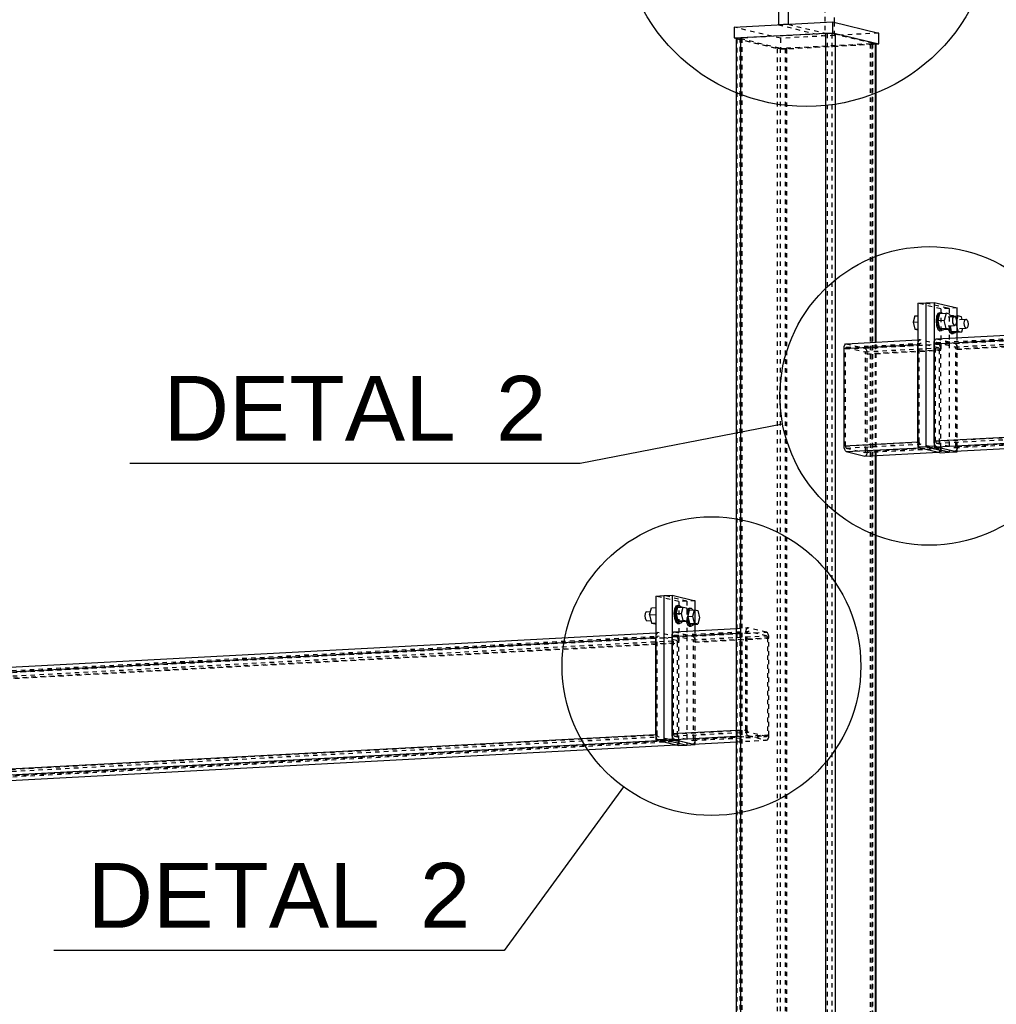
# Model space of a CAD drawing. Header units: millimetres. Extents: x 0 to 5940, y 0 to 2970.
# Tile 5 of 12: x 740 to 1172, y 1887 to 2322. Entities that reach past the tile are written whole.
import ezdxf

# ---------------------------------------------------------------- set-up
doc = ezdxf.new("R2010")
doc.units = ezdxf.units.MM
doc.linetypes.add('DXK_LINE_DOT2', pattern=[3.9198, 1.9599, -1.9599])
doc.styles.add('Arial', font='ARIAL.TTF', dxfattribs={"height": 0.2})

# ---------------------------------------------------------------- blocks, each defined once
blk = doc.blocks.new('Part-2298634-1312 - 1292')
at = {"color": 5, "linetype": 'Continuous'}
for p, q in [((403.85, 2018.16), (1021.02, 2051.03)), ((402.83, 2016.02), (1021.02, 2048.95)), ((1021.02, 2006.03), (1021.02, 2048.95)), ((402.83, 1973.1), (1021.02, 2006.03)), ((403.85, 1970.47), (1022.04, 2003.4)), ((412.02, 1968.5), (1030.21, 2001.43)), ((1022.04, 2003.4), (1030.21, 2001.43))]:
    blk.add_line(p, q, dxfattribs=at)
at = {"color": 8, "linetype": 'DXK_LINE_DOT2'}
for p, q in [((403.85, 2016.57), (1022.04, 2049.5)), ((1021.02, 2051.03), (1022.04, 2051.09)), ((1021.09, 2049.84), (1021.02, 2048.95)), ((1021.32, 2050.56), (1021.09, 2049.84)), ((1021.65, 2051), (1021.32, 2050.56)), ((1022.04, 2051.09), (1021.65, 2051)), ((1021.72, 2049.08), (1021.8, 2049.32)), ((1021.8, 2049.32), (1021.91, 2049.47)), ((1021.91, 2049.47), (1022.04, 2049.5)), ((1030.21, 2049.12), (1022.04, 2051.09)), ((1030.21, 2047.53), (1022.04, 2049.5)), ((403.51, 2015.86), (1021.7, 2048.79)), ((412.02, 2016.19), (1030.21, 2049.12)), ((412.02, 2014.6), (1030.21, 2047.53)), ((412.36, 2013.73), (1030.55, 2046.65)), ((413.04, 2013.56), (1031.23, 2046.49)), ((1021.7, 2048.79), (1021.72, 2049.08)), ((1021.7, 2005.86), (1021.7, 2048.79)), ((1030.6, 2048.85), (1030.21, 2049.12)), ((1030.21, 2047.53), (1030.34, 2047.44)), ((1030.34, 2047.44), (1030.45, 2047.24)), ((1030.45, 2047.24), (1030.53, 2046.97)), ((1030.53, 2046.97), (1030.55, 2046.65)), ((1030.55, 2046.65), (1030.55, 2003.73)), ((1030.93, 2048.25), (1030.6, 2048.85)), ((1031.16, 2047.42), (1030.93, 2048.25)), ((1031.23, 2046.49), (1031.16, 2047.42)), ((1031.23, 2003.57), (1031.23, 2046.49)), ((403.51, 1972.94), (1021.7, 2005.86)), ((1021.02, 2006.03), (1021.09, 2005.1)), ((1021.72, 2005.55), (1021.7, 2005.86)), ((403.85, 1972.06), (1022.04, 2004.99)), ((412.02, 1970.09), (1030.21, 2003.02)), ((412.36, 1970.8), (1030.55, 2003.73)), ((413.04, 1970.64), (1031.23, 2003.57)), ((1021.09, 2005.1), (1021.32, 2004.27)), ((1021.32, 2004.27), (1021.65, 2003.67)), ((1021.65, 2003.67), (1022.04, 2003.4)), ((1021.8, 2005.28), (1021.72, 2005.55)), ((1021.91, 2005.08), (1021.8, 2005.28)), ((1022.04, 2004.99), (1021.91, 2005.08)), ((1030.21, 2003.02), (1022.04, 2004.99)), ((1030.34, 2003.05), (1030.21, 2003.02)), ((1030.21, 2001.43), (1030.6, 2001.52)), ((1030.45, 2003.19), (1030.34, 2003.05)), ((1030.53, 2003.43), (1030.45, 2003.19)), ((1030.55, 2003.73), (1030.53, 2003.43)), ((1030.6, 2001.52), (1030.93, 2001.95)), ((1030.93, 2001.95), (1031.16, 2002.67)), ((1031.16, 2002.67), (1031.23, 2003.57))]:
    blk.add_line(p, q, dxfattribs=at)
blk = doc.blocks.new('Part-2298634-1328 - 1292')
at = {"color": 5, "linetype": 'Continuous'}
for p, q in [((1140.46, 2196.8), (1144.08, 2196.99)), ((1140.46, 2196.8), (1140.46, 2133.21)), ((1144.08, 2196.99), (1154.3, 2194.53)), ((1144.08, 2196.99), (1144.08, 2133.4)), ((1154.3, 2181.34), (1154.3, 2194.53)), ((1144.08, 2133.4), (1140.46, 2133.21)), ((1140.46, 2133.21), (1150.68, 2130.75)), ((1144.08, 2133.4), (1154.3, 2130.94)), ((1150.68, 2130.75), (1154.3, 2130.94)), ((1154.3, 2130.94), (1154.3, 2131.24))]:
    blk.add_line(p, q, dxfattribs=at)
at = {"color": 8, "linetype": 'DXK_LINE_DOT2'}
for p, q in [((1154.3, 2194.53), (1150.68, 2194.34)), ((1154.3, 2176.25), (1154.3, 2181.34)), ((1154.3, 2131.24), (1154.3, 2133.33))]:
    blk.add_line(p, q, dxfattribs=at)
blk = doc.blocks.new('Part-2298634-1309 - 1292')
at = {"color": 5, "linetype": 'Continuous'}
for p, q in [((1058.62, 2313.96), (1096.26, 2315.97)), ((1096.26, 2315.97), (1097.47, 2316)), ((1096.26, 1189.71), (1096.26, 2315.97)), ((1097.47, 2316), (1098.7, 2315.98)), ((1098.7, 2315.98), (1099.77, 2315.91)), ((1099.77, 2315.91), (1100.52, 2315.79)), ((1100.52, 1188.68), (1100.52, 2315.79)), ((1100.52, 2315.79), (1118.23, 2311.53)), ((1056.78, 2313.62), (1056.97, 2313.76)), ((1056.78, 1189.76), (1056.78, 2313.62)), ((1056.97, 2313.76), (1057.61, 2313.88)), ((1057.61, 2313.88), (1058.62, 2313.96)), ((1058.62, 1189.86), (1058.62, 2313.96)), ((1118.23, 2179.41), (1118.23, 2311.53)), ((1118.23, 2311.53), (1118.53, 2311.39)), ((1118.53, 2179.43), (1118.53, 2311.39)), ((1118.23, 1184.42), (1118.23, 2129.32)), ((1118.53, 1184.35), (1118.53, 2129.34))]:
    blk.add_line(p, q, dxfattribs=at)
at = {"color": 8, "linetype": 'DXK_LINE_DOT2'}
for p, q in [((1096.94, 2315.8), (1059.3, 2313.8)), ((1097.55, 2315.82), (1096.94, 2315.8)), ((1096.94, 1188.69), (1096.94, 2315.8)), ((1098.16, 2315.81), (1097.55, 2315.82)), ((1098.7, 2315.77), (1098.16, 2315.81)), ((1099.07, 2315.72), (1098.7, 2315.77)), ((1099.07, 1188.61), (1099.07, 2315.72)), ((1116.78, 2311.45), (1099.07, 2315.72)), ((1057.08, 2313.48), (1056.78, 2313.62)), ((1057.08, 1186.37), (1057.08, 2313.48)), ((1057.08, 2313.48), (1074.8, 2309.22)), ((1058.47, 2313.69), (1058.38, 2313.62)), ((1058.38, 1186.84), (1058.38, 2313.62)), ((1058.38, 2313.62), (1058.53, 2313.56)), ((1058.8, 2313.76), (1058.47, 2313.69)), ((1058.53, 1186.85), (1058.53, 2313.56)), ((1058.53, 2313.56), (1076.24, 2309.3)), ((1059.3, 2313.8), (1058.8, 2313.76)), ((1059.3, 1186.69), (1059.3, 2313.8)), ((1116.01, 2311.21), (1078.37, 2309.21)), ((1116.69, 2311.05), (1079.05, 2309.04)), ((1116.01, 2311.21), (1116.52, 2311.26)), ((1116.01, 1184.11), (1116.01, 2311.21)), ((1116.52, 2311.26), (1116.84, 2311.32)), ((1117.7, 2311.13), (1116.69, 2311.05)), ((1116.69, 1183.94), (1116.69, 2311.05)), ((1116.78, 1184.35), (1116.78, 2311.45)), ((1116.93, 2311.39), (1116.78, 2311.45)), ((1116.84, 2311.32), (1116.93, 2311.39)), ((1116.93, 1184.28), (1116.93, 2311.39)), ((1118.34, 2311.25), (1117.7, 2311.13)), ((1118.53, 2311.39), (1118.34, 2311.25)), ((1074.8, 1182.11), (1074.8, 2309.22)), ((1075.54, 2309.1), (1074.8, 2309.22)), ((1076.61, 2309.03), (1075.54, 2309.1)), ((1076.24, 1182.19), (1076.24, 2309.3)), ((1076.24, 2309.3), (1076.61, 2309.24)), ((1076.61, 2309.24), (1077.15, 2309.2)), ((1077.84, 2309.01), (1076.61, 2309.03)), ((1077.15, 2309.2), (1077.77, 2309.19)), ((1077.77, 2309.19), (1078.37, 2309.21)), ((1079.05, 2309.04), (1077.84, 2309.01)), ((1078.37, 1182.1), (1078.37, 2309.21)), ((1079.05, 1181.94), (1079.05, 2309.04)), ((1118.23, 2129.32), (1118.23, 2179.41)), ((1118.53, 2129.34), (1118.53, 2179.43))]:
    blk.add_line(p, q, dxfattribs=at)
blk = doc.blocks.new('Part-2298634-1311 - 1292')
at = {"color": 5, "linetype": 'Continuous'}
for p, q in [((1105.28, 2178.72), (1136.84, 2180.41)), ((1104.26, 2176.59), (1136.84, 2178.32)), ((1104.26, 2176.59), (1104.34, 2177.48)), ((1104.26, 2133.66), (1104.26, 2176.59)), ((1104.34, 2177.48), (1104.56, 2178.2)), ((1104.56, 2178.2), (1104.89, 2178.64)), ((1104.89, 2178.64), (1105.28, 2178.72)), ((1136.84, 2135.4), (1136.84, 2178.32)), ((1104.26, 2133.66), (1136.84, 2135.4)), ((1104.34, 2132.73), (1104.26, 2133.66)), ((1104.56, 2131.91), (1104.34, 2132.73)), ((1104.89, 2131.31), (1104.56, 2131.91)), ((1105.28, 2131.03), (1137.86, 2132.77)), ((1137.86, 2132.77), (1146.03, 2130.8)), ((1105.28, 2131.03), (1104.89, 2131.31)), ((1105.28, 2131.03), (1113.46, 2129.07)), ((1113.46, 2129.07), (1146.03, 2130.8))]:
    blk.add_line(p, q, dxfattribs=at)
at = {"color": 8, "linetype": 'DXK_LINE_DOT2'}
for p, q in [((1136.84, 2180.41), (1137.86, 2180.46)), ((1137.14, 2179.94), (1136.92, 2179.22)), ((1137.47, 2180.37), (1137.14, 2179.94)), ((1137.86, 2180.46), (1137.47, 2180.37)), ((1146.03, 2178.49), (1137.86, 2180.46)), ((1104.94, 2176.42), (1137.52, 2178.16)), ((1104.97, 2176.72), (1104.94, 2176.42)), ((1104.94, 2133.5), (1104.94, 2176.42)), ((1105.04, 2176.96), (1104.97, 2176.72)), ((1105.15, 2177.11), (1105.04, 2176.96)), ((1105.28, 2177.14), (1105.15, 2177.11)), ((1105.28, 2177.14), (1137.86, 2178.87)), ((1105.28, 2178.72), (1113.46, 2176.76)), ((1105.28, 2177.14), (1113.46, 2175.17)), ((1113.46, 2176.76), (1146.03, 2178.49)), ((1113.46, 2175.17), (1146.03, 2176.9)), ((1113.46, 2176.76), (1113.85, 2176.48)), ((1113.8, 2174.29), (1146.38, 2176.03)), ((1113.85, 2176.48), (1114.18, 2175.89)), ((1114.18, 2175.89), (1114.4, 2175.06)), ((1114.48, 2174.13), (1147.06, 2175.86)), ((1136.92, 2179.22), (1136.84, 2178.32)), ((1137.52, 2178.16), (1137.55, 2178.46)), ((1137.52, 2135.24), (1137.52, 2178.16)), ((1137.55, 2178.46), (1137.62, 2178.7)), ((1137.62, 2178.7), (1137.73, 2178.84)), ((1137.73, 2178.84), (1137.86, 2178.87)), ((1146.03, 2176.9), (1137.86, 2178.87)), ((1146.43, 2178.22), (1146.03, 2178.49)), ((1146.03, 2176.9), (1146.16, 2176.81)), ((1146.16, 2176.81), (1146.28, 2176.61)), ((1146.28, 2176.61), (1146.35, 2176.34)), ((1146.35, 2176.34), (1146.38, 2176.03)), ((1146.38, 2176.03), (1146.38, 2133.1)), ((1146.76, 2177.62), (1146.43, 2178.22)), ((1146.98, 2176.79), (1146.76, 2177.62)), ((1147.06, 2175.86), (1146.98, 2176.79)), ((1147.06, 2132.94), (1147.06, 2175.86)), ((1113.59, 2175.08), (1113.46, 2175.17)), ((1113.7, 2174.88), (1113.59, 2175.08)), ((1113.77, 2174.6), (1113.7, 2174.88)), ((1113.8, 2174.29), (1113.77, 2174.6)), ((1113.8, 2131.37), (1113.8, 2174.29)), ((1114.4, 2175.06), (1114.48, 2174.13)), ((1114.48, 2131.21), (1114.48, 2174.13)), ((1104.94, 2133.5), (1137.52, 2135.24)), ((1104.94, 2133.5), (1104.97, 2133.19)), ((1104.97, 2133.19), (1105.04, 2132.91)), ((1105.04, 2132.91), (1105.15, 2132.72)), ((1105.15, 2132.72), (1105.28, 2132.62)), ((1105.28, 2132.62), (1137.86, 2134.36)), ((1105.28, 2132.62), (1113.46, 2130.66)), ((1113.46, 2130.66), (1146.03, 2132.39)), ((1113.8, 2131.37), (1146.38, 2133.1)), ((1114.48, 2131.21), (1147.06, 2132.94)), ((1136.84, 2135.4), (1136.92, 2134.47)), ((1136.92, 2134.47), (1137.14, 2133.64)), ((1137.14, 2133.64), (1137.47, 2133.04)), ((1137.47, 2133.04), (1137.86, 2132.77)), ((1137.55, 2134.92), (1137.52, 2135.24)), ((1137.62, 2134.65), (1137.55, 2134.92)), ((1137.73, 2134.45), (1137.62, 2134.65)), ((1137.86, 2134.36), (1137.73, 2134.45)), ((1146.03, 2132.39), (1137.86, 2134.36)), ((1146.16, 2132.42), (1146.03, 2132.39)), ((1146.28, 2132.57), (1146.16, 2132.42)), ((1146.35, 2132.81), (1146.28, 2132.57)), ((1146.38, 2133.1), (1146.35, 2132.81)), ((1146.76, 2131.33), (1146.98, 2132.05)), ((1146.98, 2132.05), (1147.06, 2132.94)), ((1113.46, 2130.66), (1113.59, 2130.69)), ((1113.85, 2129.15), (1113.46, 2129.07)), ((1113.59, 2130.69), (1113.7, 2130.83)), ((1113.7, 2130.83), (1113.77, 2131.07)), ((1113.77, 2131.07), (1113.8, 2131.37)), ((1114.18, 2129.59), (1113.85, 2129.15)), ((1114.4, 2130.31), (1114.18, 2129.59)), ((1114.48, 2131.21), (1114.4, 2130.31)), ((1146.03, 2130.8), (1146.43, 2130.89)), ((1146.43, 2130.89), (1146.76, 2131.33))]:
    blk.add_line(p, q, dxfattribs=at)
blk = doc.blocks.new('Part-2298634-1313 - 1292')
at = {"color": 5, "linetype": 'Continuous'}
for p, q in [((1028.25, 2049.33), (1056.78, 2050.85)), ((1028.25, 2049.33), (1028.33, 2050.23)), ((1028.25, 2006.41), (1028.25, 2049.33)), ((1028.33, 2050.23), (1028.55, 2050.95)), ((1028.55, 2050.95), (1028.89, 2051.39)), ((1028.89, 2051.39), (1029.28, 2051.47)), ((1029.28, 2051.47), (1056.78, 2052.94)), ((1028.25, 2006.41), (1056.78, 2007.93)), ((1028.33, 2005.48), (1028.25, 2006.41)), ((1028.55, 2004.65), (1028.33, 2005.48)), ((1028.89, 2004.06), (1028.55, 2004.65)), ((1029.28, 2003.78), (1028.89, 2004.06)), ((1029.28, 2003.78), (1056.78, 2005.25)), ((1029.28, 2003.78), (1037.45, 2001.82)), ((1037.45, 2001.82), (1056.78, 2002.84))]:
    blk.add_line(p, q, dxfattribs=at)
at = {"color": 8, "linetype": 'DXK_LINE_DOT2'}
for p, q in [((1028.94, 2049.17), (1061.51, 2050.91)), ((1028.96, 2049.47), (1028.94, 2049.17)), ((1029.04, 2049.71), (1028.96, 2049.47)), ((1029.15, 2049.85), (1029.04, 2049.71)), ((1029.28, 2049.88), (1029.15, 2049.85)), ((1029.28, 2049.88), (1061.85, 2051.62)), ((1029.28, 2051.47), (1037.45, 2049.51)), ((1029.28, 2049.88), (1037.45, 2047.92)), ((1037.45, 2049.51), (1070.03, 2051.24)), ((1037.45, 2047.92), (1070.03, 2049.65)), ((1037.45, 2049.51), (1037.84, 2049.23)), ((1037.84, 2049.23), (1038.17, 2048.63)), ((1056.78, 2052.94), (1061.85, 2053.21)), ((1056.78, 2050.85), (1060.83, 2051.07)), ((1060.91, 2051.96), (1060.83, 2051.07)), ((1060.83, 2008.15), (1060.83, 2051.07)), ((1061.13, 2052.68), (1060.91, 2051.96)), ((1061.46, 2053.12), (1061.13, 2052.68)), ((1061.85, 2053.21), (1061.46, 2053.12)), ((1061.51, 2050.91), (1061.54, 2051.2)), ((1061.51, 2007.98), (1061.51, 2050.91)), ((1061.54, 2051.2), (1061.61, 2051.44)), ((1061.61, 2051.44), (1061.72, 2051.59)), ((1061.72, 2051.59), (1061.85, 2051.62)), ((1070.03, 2051.24), (1061.85, 2053.21)), ((1070.03, 2049.65), (1061.85, 2051.62)), ((1070.42, 2050.97), (1070.03, 2051.24)), ((1070.03, 2049.65), (1070.16, 2049.56)), ((1070.16, 2049.56), (1070.27, 2049.36)), ((1070.27, 2049.36), (1070.34, 2049.09)), ((1070.75, 2050.37), (1070.42, 2050.97)), ((1070.97, 2049.54), (1070.75, 2050.37)), ((1071.05, 2048.61), (1070.97, 2049.54)), ((1028.94, 2006.25), (1028.94, 2049.17)), ((1037.58, 2047.83), (1037.45, 2047.92)), ((1037.69, 2047.63), (1037.58, 2047.83)), ((1037.77, 2047.35), (1037.69, 2047.63)), ((1037.79, 2047.04), (1037.77, 2047.35)), ((1037.79, 2047.04), (1070.37, 2048.78)), ((1037.79, 2004.12), (1037.79, 2047.04)), ((1038.17, 2048.63), (1038.4, 2047.81)), ((1038.4, 2047.81), (1038.47, 2046.88)), ((1038.47, 2046.88), (1071.05, 2048.61)), ((1038.47, 2003.95), (1038.47, 2046.88)), ((1070.34, 2049.09), (1070.37, 2048.78)), ((1070.37, 2048.78), (1070.37, 2005.85)), ((1071.05, 2005.69), (1071.05, 2048.61)), ((1028.94, 2006.25), (1061.51, 2007.98)), ((1028.94, 2006.25), (1028.96, 2005.94)), ((1028.96, 2005.94), (1029.04, 2005.66)), ((1029.28, 2005.37), (1061.85, 2007.11)), ((1037.79, 2004.12), (1070.37, 2005.85)), ((1038.47, 2003.95), (1071.05, 2005.69)), ((1056.78, 2007.93), (1060.83, 2008.15)), ((1060.83, 2008.15), (1060.91, 2007.22)), ((1060.91, 2007.22), (1061.13, 2006.39)), ((1061.13, 2006.39), (1061.46, 2005.79)), ((1061.46, 2005.79), (1061.85, 2005.52)), ((1061.54, 2007.67), (1061.51, 2007.98)), ((1061.61, 2007.4), (1061.54, 2007.67)), ((1061.72, 2007.2), (1061.61, 2007.4)), ((1061.85, 2007.11), (1061.72, 2007.2)), ((1070.03, 2005.14), (1061.85, 2007.11)), ((1070.37, 2005.85), (1070.34, 2005.56)), ((1070.97, 2004.8), (1071.05, 2005.69)), ((1029.04, 2005.66), (1029.15, 2005.46)), ((1029.15, 2005.46), (1029.28, 2005.37)), ((1029.28, 2005.37), (1037.45, 2003.4)), ((1037.45, 2003.4), (1070.03, 2005.14)), ((1037.45, 2003.4), (1037.58, 2003.43)), ((1037.84, 2001.9), (1037.45, 2001.82)), ((1037.58, 2003.43), (1037.69, 2003.58)), ((1037.69, 2003.58), (1037.77, 2003.82)), ((1037.77, 2003.82), (1037.79, 2004.12)), ((1038.17, 2002.34), (1037.84, 2001.9)), ((1038.4, 2003.06), (1038.17, 2002.34)), ((1038.47, 2003.95), (1038.4, 2003.06)), ((1056.78, 2005.25), (1061.85, 2005.52)), ((1056.78, 2002.84), (1070.03, 2003.55)), ((1061.85, 2005.52), (1070.03, 2003.55)), ((1070.16, 2005.17), (1070.03, 2005.14)), ((1070.03, 2003.55), (1070.42, 2003.64)), ((1070.27, 2005.31), (1070.16, 2005.17)), ((1070.34, 2005.56), (1070.27, 2005.31)), ((1070.42, 2003.64), (1070.75, 2004.08)), ((1070.75, 2004.08), (1070.97, 2004.8))]:
    blk.add_line(p, q, dxfattribs=at)
blk = doc.blocks.new('Part-2298634-1316 - 1292')
at = {"color": 8, "linetype": 'DXK_LINE_DOT2'}
for p, q in [((1365.94, 2192.61), (1377.18, 2193.21)), ((1376.79, 2193.12), (1376.46, 2192.68)), ((1377.18, 2193.21), (1376.79, 2193.12)), ((1385.36, 2191.24), (1377.18, 2193.21)), ((1144.76, 2178.54), (1376.84, 2190.91)), ((1145.1, 2179.26), (1377.18, 2191.62)), ((1153.27, 2178.88), (1385.36, 2191.24)), ((1153.27, 2177.29), (1385.36, 2189.65)), ((1153.61, 2176.41), (1385.7, 2188.77)), ((1154.3, 2176.25), (1386.38, 2188.61)), ((1365.94, 2190.52), (1376.16, 2191.07)), ((1376.24, 2191.96), (1376.16, 2191.07)), ((1376.16, 2148.15), (1376.16, 2191.07)), ((1376.46, 2192.68), (1376.24, 2191.96)), ((1376.84, 2190.91), (1376.87, 2191.2)), ((1376.84, 2147.98), (1376.84, 2190.91)), ((1376.87, 2191.2), (1376.94, 2191.44)), ((1376.94, 2191.44), (1377.05, 2191.59)), ((1377.05, 2191.59), (1377.18, 2191.62)), ((1385.36, 2189.65), (1377.18, 2191.62)), ((1385.75, 2190.97), (1385.36, 2191.24)), ((1385.36, 2189.65), (1385.49, 2189.56)), ((1385.49, 2189.56), (1385.6, 2189.36)), ((1385.6, 2189.36), (1385.67, 2189.08)), ((1385.67, 2189.08), (1385.7, 2188.77)), ((1385.7, 2188.77), (1385.7, 2145.85)), ((1386.08, 2190.37), (1385.75, 2190.97)), ((1386.3, 2189.54), (1386.08, 2190.37)), ((1386.38, 2188.61), (1386.3, 2189.54)), ((1386.38, 2145.69), (1386.38, 2188.61)), ((1145.1, 2180.85), (1153.27, 2178.88)), ((1144.78, 2178.84), (1144.76, 2178.54)), ((1144.76, 2135.62), (1144.76, 2178.54)), ((1144.86, 2179.08), (1144.78, 2178.84)), ((1144.97, 2179.23), (1144.86, 2179.08)), ((1145.1, 2179.26), (1144.97, 2179.23)), ((1145.1, 2179.26), (1153.27, 2177.29)), ((1153.27, 2178.88), (1153.66, 2178.6)), ((1153.4, 2177.2), (1153.27, 2177.29)), ((1153.51, 2177), (1153.4, 2177.2)), ((1153.59, 2176.72), (1153.51, 2177)), ((1153.61, 2176.41), (1153.59, 2176.72)), ((1153.61, 2133.61), (1153.61, 2176.41)), ((1153.66, 2178.6), (1154, 2178.01)), ((1154, 2178.01), (1154.22, 2177.18)), ((1154.22, 2177.18), (1154.3, 2176.25)), ((1154.3, 2133.33), (1154.3, 2176.25)), ((1144.76, 2135.62), (1376.84, 2147.98)), ((1145.1, 2134.74), (1377.18, 2147.11)), ((1153.27, 2132.78), (1385.36, 2145.14)), ((1153.61, 2133.49), (1385.7, 2145.85)), ((1154.3, 2133.33), (1386.38, 2145.69)), ((1365.94, 2147.6), (1376.16, 2148.15)), ((1365.94, 2144.92), (1377.18, 2145.52)), ((1376.16, 2148.15), (1376.24, 2147.22)), ((1376.24, 2147.22), (1376.46, 2146.39)), ((1376.46, 2146.39), (1376.79, 2145.79)), ((1376.79, 2145.79), (1377.18, 2145.52)), ((1376.87, 2147.67), (1376.84, 2147.98)), ((1376.94, 2147.4), (1376.87, 2147.67)), ((1377.05, 2147.2), (1376.94, 2147.4)), ((1377.18, 2147.11), (1377.05, 2147.2)), ((1385.36, 2145.14), (1377.18, 2147.11)), ((1377.18, 2145.52), (1385.36, 2143.55)), ((1385.49, 2145.17), (1385.36, 2145.14)), ((1385.6, 2145.31), (1385.49, 2145.17)), ((1385.67, 2145.55), (1385.6, 2145.31)), ((1385.7, 2145.85), (1385.67, 2145.55)), ((1386.3, 2144.79), (1386.38, 2145.69)), ((1365.94, 2142.52), (1385.36, 2143.55)), ((1385.36, 2143.55), (1385.75, 2143.64)), ((1385.75, 2143.64), (1386.08, 2144.07)), ((1386.08, 2144.07), (1386.3, 2144.79)), ((1144.76, 2135.62), (1144.78, 2135.31)), ((1144.78, 2135.31), (1144.86, 2135.03)), ((1144.86, 2135.03), (1144.97, 2134.84)), ((1144.97, 2134.84), (1145.1, 2134.74)), ((1145.1, 2134.74), (1153.27, 2132.78)), ((1153.27, 2132.78), (1153.4, 2132.81)), ((1153.4, 2132.81), (1153.51, 2132.95)), ((1153.51, 2132.95), (1153.59, 2133.19)), ((1153.59, 2133.19), (1153.61, 2133.49)), ((1153.61, 2133.49), (1153.61, 2133.61)), ((1154.22, 2132.43), (1154, 2131.71)), ((1154.3, 2133.33), (1154.22, 2132.43)), ((1153.66, 2131.27), (1153.27, 2131.19)), ((1154, 2131.71), (1153.66, 2131.27))]:
    blk.add_line(p, q, dxfattribs=at)
at = {"color": 5, "linetype": 'Continuous'}
for p, q in [((1144.08, 2178.71), (1365.94, 2190.52)), ((1145.1, 2180.85), (1365.94, 2192.61)), ((1144.15, 2179.6), (1144.38, 2180.32)), ((1144.38, 2180.32), (1144.71, 2180.76)), ((1144.71, 2180.76), (1145.1, 2180.85)), ((1144.08, 2178.71), (1144.15, 2179.6)), ((1144.08, 2135.78), (1144.08, 2178.71)), ((1144.08, 2135.78), (1365.94, 2147.6)), ((1145.1, 2133.15), (1365.94, 2144.92)), ((1153.27, 2131.19), (1365.94, 2142.52)), ((1144.15, 2134.85), (1144.08, 2135.78)), ((1144.38, 2134.03), (1144.15, 2134.85)), ((1144.71, 2133.43), (1144.38, 2134.03)), ((1145.1, 2133.15), (1144.71, 2133.43)), ((1145.1, 2133.15), (1153.27, 2131.19))]:
    blk.add_line(p, q, dxfattribs=at)
blk = doc.blocks.new('Part-2298634-1323 - 1292')
at = {"color": 5, "linetype": 'Continuous'}
for p, q in [((1024.64, 2067.42), (1028.25, 2067.62)), ((1024.64, 2067.42), (1024.64, 2003.84)), ((1028.25, 2067.62), (1038.47, 2065.16)), ((1028.25, 2067.62), (1028.25, 2004.03)), ((1038.47, 2051.96), (1038.47, 2065.16)), ((1028.25, 2004.03), (1024.64, 2003.84)), ((1024.64, 2003.84), (1034.85, 2001.38)), ((1028.25, 2004.03), (1038.47, 2001.57)), ((1034.85, 2001.38), (1038.47, 2001.57)), ((1038.47, 2001.57), (1038.47, 2001.87))]:
    blk.add_line(p, q, dxfattribs=at)
at = {"color": 8, "linetype": 'DXK_LINE_DOT2'}
for p, q in [((1034.85, 2064.97), (1024.64, 2067.42)), ((1038.47, 2065.16), (1034.85, 2064.97)), ((1034.85, 2064.97), (1034.85, 2001.38)), ((1038.47, 2046.88), (1038.47, 2051.96)), ((1038.47, 2001.87), (1038.47, 2003.95))]:
    blk.add_line(p, q, dxfattribs=at)
blk = doc.blocks.new('Part-2298634-1324 - 1292')
at = {"color": 5, "linetype": 'Continuous'}
for p, q in [((1021.02, 2067.23), (1024.64, 2067.42)), ((1021.02, 2067.23), (1021.02, 2003.64)), ((1024.64, 2067.42), (1024.64, 2003.84)), ((1024.64, 2003.84), (1021.02, 2003.64)), ((1021.02, 2003.64), (1031.23, 2001.18)), ((1024.64, 2003.84), (1034.85, 2001.38)), ((1031.23, 2001.18), (1034.85, 2001.38))]:
    blk.add_line(p, q, dxfattribs=at)
at = {"color": 8, "linetype": 'DXK_LINE_DOT2'}
for p, q in [((1031.23, 2064.77), (1021.02, 2067.23)), ((1034.85, 2064.97), (1031.23, 2064.77)), ((1031.23, 2064.77), (1031.23, 2046.49)), ((1031.23, 2003.57), (1031.23, 2001.18))]:
    blk.add_line(p, q, dxfattribs=at)
blk = doc.blocks.new('Bolt-2298634-1325 - 1292')
at = {"color": 7, "linetype": 'Continuous'}
for p, q in [((1029.96, 2062.7), (1029.33, 2061.4)), ((1030.81, 2063.03), (1029.96, 2062.7)), ((1030.06, 2061.43), (1030.68, 2062.74)), ((1030.06, 2059.45), (1030.8, 2062.25)), ((1030.68, 2062.74), (1031.53, 2063.07)), ((1030.8, 2062.25), (1033.11, 2062.37)), ((1030.81, 2063.03), (1031.53, 2063.07)), ((1031.53, 2063.07), (1032.38, 2062.33)), ((1032.37, 2059.57), (1033.11, 2062.37)), ((1033.11, 2062.37), (1034.59, 2062.02)), ((1016.32, 2059.49), (1016.2, 2058.53)), ((1016.2, 2058.53), (1016.32, 2057.5)), ((1016.63, 2060.14), (1016.32, 2059.49)), ((1017.06, 2060.31), (1016.63, 2060.14)), ((1017.06, 2060.31), (1018.68, 2060.39)), ((1018.28, 2058.88), (1019.12, 2062.05)), ((1018.28, 2058.88), (1021.02, 2059.02)), ((1018.28, 2058.88), (1019.12, 2055.3)), ((1019.12, 2062.05), (1021.02, 2062.16)), ((1029.33, 2061.4), (1029.11, 2059.46)), ((1029.11, 2059.46), (1029.33, 2057.42)), ((1029.83, 2059.5), (1030.06, 2061.43)), ((1030.06, 2057.46), (1029.83, 2059.5)), ((1030.06, 2059.45), (1032.37, 2059.57)), ((1030.06, 2059.45), (1030.8, 2056.29)), ((1033.11, 2056.41), (1032.37, 2059.57)), ((1034.59, 2062.02), (1035.32, 2058.86)), ((1035.32, 2058.86), (1034.59, 2056.06)), ((1035.07, 2061.47), (1034.83, 2060.98)), ((1035.92, 2061.8), (1035.07, 2061.47)), ((1035.11, 2059.76), (1035.17, 2060.2)), ((1035.17, 2060.2), (1035.79, 2061.51)), ((1035.17, 2058.22), (1035.9, 2061.02)), ((1035.17, 2058.22), (1037.48, 2058.34)), ((1035.17, 2058.22), (1035.9, 2055.06)), ((1035.79, 2061.51), (1036.64, 2061.84)), ((1035.9, 2061.02), (1038.22, 2061.14)), ((1035.92, 2061.8), (1036.64, 2061.84)), ((1036.64, 2061.84), (1037.49, 2061.11)), ((1037.48, 2058.34), (1038.22, 2061.14)), ((1038.22, 2055.18), (1037.48, 2058.34)), ((1038.22, 2061.14), (1039.7, 2060.79)), ((1039.7, 2060.79), (1040.43, 2057.63)), ((1016.32, 2057.5), (1016.63, 2056.7)), ((1016.63, 2056.7), (1017.06, 2056.33)), ((1017.06, 2056.33), (1018.85, 2056.43)), ((1019.12, 2055.3), (1021.02, 2055.4)), ((1019.12, 2055.3), (1020.79, 2054.9)), ((1020.79, 2054.9), (1021.02, 2054.91)), ((1029.33, 2057.42), (1029.96, 2055.82)), ((1029.96, 2055.82), (1030.81, 2055.08)), ((1030.68, 2055.85), (1030.06, 2057.46)), ((1031.53, 2055.12), (1030.68, 2055.85)), ((1030.8, 2056.29), (1033.11, 2056.41)), ((1030.8, 2056.29), (1032.27, 2055.93)), ((1030.81, 2055.08), (1031.53, 2055.12)), ((1032.38, 2055.45), (1031.53, 2055.12)), ((1032.27, 2055.93), (1034.59, 2056.06)), ((1032.63, 2055.95), (1032.38, 2055.45)), ((1034.59, 2056.06), (1033.11, 2056.41)), ((1034.5, 2056.05), (1035.07, 2054.59)), ((1035.17, 2056.23), (1035.01, 2057.66)), ((1035.07, 2054.59), (1035.92, 2053.85)), ((1035.79, 2054.63), (1035.17, 2056.23)), ((1036.64, 2053.89), (1035.79, 2054.63)), ((1035.9, 2055.06), (1038.22, 2055.18)), ((1035.9, 2055.06), (1037.38, 2054.7)), ((1035.92, 2053.85), (1036.64, 2053.89)), ((1037.49, 2054.22), (1036.64, 2053.89)), ((1037.38, 2054.7), (1039.7, 2054.83)), ((1037.74, 2054.72), (1037.49, 2054.22)), ((1039.7, 2054.83), (1038.22, 2055.18)), ((1040.43, 2057.63), (1039.7, 2054.83))]:
    blk.add_line(p, q, dxfattribs=at)
blk = doc.blocks.new('Part-2298634-1327 - 1292')
at = {"color": 5, "linetype": 'Continuous'}
for p, q in [((1136.84, 2196.6), (1140.46, 2196.8)), ((1136.84, 2196.6), (1136.84, 2133.01)), ((1140.46, 2196.8), (1140.46, 2133.21)), ((1140.46, 2133.21), (1136.84, 2133.01)), ((1136.84, 2133.01), (1147.06, 2130.56)), ((1150.68, 2130.75), (1140.46, 2133.21)), ((1147.06, 2130.56), (1150.68, 2130.75))]:
    blk.add_line(p, q, dxfattribs=at)
at = {"color": 8, "linetype": 'DXK_LINE_DOT2'}
for p, q in [((1147.06, 2194.14), (1136.84, 2196.6)), ((1140.46, 2196.8), (1150.68, 2194.34)), ((1150.68, 2194.34), (1147.06, 2194.14)), ((1147.06, 2194.14), (1147.06, 2175.86)), ((1150.68, 2194.34), (1150.68, 2130.75)), ((1147.06, 2132.94), (1147.06, 2130.56))]:
    blk.add_line(p, q, dxfattribs=at)
blk = doc.blocks.new('Bolt-2298634-1329 - 1292')
at = {"color": 7, "linetype": 'Continuous'}
for p, q in [((1135.62, 2191.04), (1134.88, 2188.23)), ((1135.62, 2191.04), (1136.84, 2191.1)), ((1145.16, 2190.77), (1144.93, 2188.84)), ((1144.93, 2188.84), (1145.16, 2186.79)), ((1145.78, 2192.07), (1145.16, 2190.77)), ((1145.65, 2188.87), (1145.88, 2190.81)), ((1145.88, 2186.83), (1145.65, 2188.87)), ((1146.52, 2192.04), (1145.68, 2188.87)), ((1148.58, 2189.02), (1145.68, 2188.87)), ((1145.68, 2188.87), (1146.52, 2185.29)), ((1146.63, 2192.4), (1145.78, 2192.07)), ((1145.88, 2190.81), (1146.5, 2192.11)), ((1146.5, 2192.11), (1147.36, 2192.44)), ((1146.52, 2192.04), (1149.42, 2192.2)), ((1146.63, 2192.4), (1147.36, 2192.44)), ((1147.36, 2192.44), (1147.74, 2192.11)), ((1149.42, 2192.2), (1148.58, 2189.02)), ((1149.42, 2185.44), (1148.58, 2189.02)), ((1151.09, 2191.8), (1149.42, 2192.2)), ((1150.25, 2190.61), (1153.15, 2190.76)), ((1151.35, 2190.66), (1151.09, 2191.8)), ((1151.27, 2190.99), (1151.74, 2191.17)), ((1151.51, 2190.67), (1151.61, 2190.88)), ((1151.59, 2190.68), (1151.63, 2190.81)), ((1151.61, 2190.88), (1152.46, 2191.21)), ((1151.63, 2190.81), (1154.52, 2190.97)), ((1151.74, 2191.17), (1152.46, 2191.21)), ((1152.29, 2188.98), (1152.41, 2189.94)), ((1152.41, 2187.96), (1152.29, 2188.98)), ((1152.41, 2189.94), (1152.72, 2190.6)), ((1152.46, 2191.21), (1152.85, 2190.88)), ((1152.72, 2190.6), (1153.15, 2190.76)), ((1153.15, 2190.76), (1153.57, 2190.39)), ((1153.57, 2190.39), (1153.88, 2189.59)), ((1153.88, 2189.59), (1154, 2188.57)), ((1154, 2188.57), (1153.88, 2187.6)), ((1154.52, 2190.97), (1153.97, 2188.85)), ((1156.2, 2190.57), (1154.52, 2190.97)), ((1155.36, 2189.38), (1158.26, 2189.53)), ((1156.46, 2189.43), (1156.2, 2190.57)), ((1157.4, 2187.75), (1157.52, 2188.71)), ((1157.52, 2188.71), (1157.83, 2189.37)), ((1157.83, 2189.37), (1158.26, 2189.53)), ((1158.26, 2189.53), (1158.68, 2189.16)), ((1158.68, 2189.16), (1158.99, 2188.36)), ((1134.88, 2188.23), (1136.84, 2188.34)), ((1134.88, 2188.23), (1135.62, 2185.07)), ((1135.62, 2185.07), (1136.84, 2185.14)), ((1135.62, 2185.07), (1136.84, 2184.78)), ((1145.16, 2186.79), (1145.78, 2185.19)), ((1145.78, 2185.19), (1146.63, 2184.45)), ((1146.5, 2185.23), (1145.88, 2186.83)), ((1147.36, 2184.49), (1146.5, 2185.23)), ((1149.42, 2185.44), (1146.52, 2185.29)), ((1146.52, 2185.29), (1148.19, 2184.88)), ((1146.63, 2184.45), (1147.36, 2184.49)), ((1148.21, 2184.82), (1147.36, 2184.49)), ((1151.09, 2185.04), (1148.19, 2184.88)), ((1148.24, 2184.89), (1148.21, 2184.82)), ((1151.09, 2185.04), (1149.42, 2185.44)), ((1150.25, 2186.63), (1153.15, 2186.79)), ((1150.48, 2185.01), (1150.89, 2183.96)), ((1151.52, 2186.7), (1151.09, 2185.04)), ((1151.61, 2184), (1151.14, 2185.23)), ((1151.25, 2185.67), (1151.63, 2184.06)), ((1151.63, 2184.06), (1154.52, 2184.21)), ((1151.63, 2184.06), (1153.3, 2183.66)), ((1152.72, 2187.15), (1152.41, 2187.96)), ((1153.15, 2186.79), (1152.72, 2187.15)), ((1153.57, 2186.95), (1153.15, 2186.79)), ((1153.88, 2187.6), (1153.57, 2186.95)), ((1153.78, 2187.39), (1154.52, 2184.21)), ((1154.52, 2184.21), (1156.2, 2183.81)), ((1155.36, 2185.4), (1158.26, 2185.56)), ((1156.63, 2185.47), (1156.2, 2183.81)), ((1157.52, 2186.73), (1157.4, 2187.75)), ((1157.83, 2185.92), (1157.52, 2186.73)), ((1158.26, 2185.56), (1157.83, 2185.92)), ((1158.68, 2185.72), (1158.26, 2185.56)), ((1158.99, 2186.37), (1158.68, 2185.72)), ((1158.99, 2188.36), (1159.11, 2187.34)), ((1159.11, 2187.34), (1158.99, 2186.37)), ((1150.89, 2183.96), (1151.74, 2183.22)), ((1152.46, 2183.26), (1151.61, 2184)), ((1151.74, 2183.22), (1152.46, 2183.26)), ((1153.32, 2183.59), (1152.46, 2183.26)), ((1156.2, 2183.81), (1153.3, 2183.66)), ((1153.35, 2183.66), (1153.32, 2183.59))]:
    blk.add_line(p, q, dxfattribs=at)
blk = doc.blocks.new('Part-2298634-1333 - 1292')
at = {"color": 5, "linetype": 'Continuous'}
for p, q in [((1055.71, 2318.58), (1099.14, 2320.89)), ((1099.14, 2320.89), (1119.6, 2315.97)), ((1099.14, 2320.89), (1099.14, 2316.12)), ((1055.71, 2318.58), (1055.71, 2313.81)), ((1055.71, 2313.81), (1099.14, 2316.12)), ((1099.14, 2316.12), (1100.5, 2315.8)), ((1100.52, 2315.79), (1119.6, 2311.2)), ((1119.6, 2311.2), (1119.6, 2315.97)), ((1055.71, 2313.81), (1056.78, 2313.55)), ((1118.53, 2311.15), (1119.6, 2311.2))]:
    blk.add_line(p, q, dxfattribs=at)
at = {"color": 8, "linetype": 'DXK_LINE_DOT2'}
for p, q in [((1076.17, 2313.66), (1055.71, 2318.58)), ((1119.6, 2315.97), (1076.17, 2313.66)), ((1100.5, 2315.8), (1100.52, 2315.79)), ((1056.78, 2313.55), (1076.17, 2308.89)), ((1076.17, 2313.66), (1076.17, 2308.89)), ((1076.17, 2308.89), (1118.53, 2311.15))]:
    blk.add_line(p, q, dxfattribs=at)
blk = doc.blocks.new('Part-2298634-1334 - 1292')
at = {"color": 5, "linetype": 'Continuous'}
for p, q in [((1075.26, 2359.36), (1079.6, 2359.59)), ((1075.26, 2359.36), (1075.26, 2319.62)), ((1079.6, 2359.59), (1079.6, 2319.85)), ((1079.6, 2319.85), (1075.26, 2319.62)), ((1100.05, 2320.67), (1100.05, 2322.88))]:
    blk.add_line(p, q, dxfattribs=at)
at = {"color": 8, "linetype": 'DXK_LINE_DOT2'}
for p, q in [((1095.71, 2354.44), (1075.26, 2359.36)), ((1079.6, 2359.59), (1100.05, 2354.68)), ((1100.05, 2354.68), (1095.71, 2354.44)), ((1095.71, 2354.44), (1095.71, 2314.7)), ((1075.26, 2319.62), (1095.71, 2314.7)), ((1079.6, 2319.85), (1100.05, 2314.93)), ((1100.05, 2314.93), (1100.05, 2320.67))]:
    blk.add_line(p, q, dxfattribs=at)
blk = doc.blocks.new('DetailMark-2298634-3462 - 1292')
at = {"color": 6, "linetype": 'Continuous'}
for p, q in [((1006.79, 1982.92), (954.09, 1910.63)), ((954.09, 1910.63), (754.98, 1910.63))]:
    blk.add_line(p, q, dxfattribs=at)
blk.add_circle((1045.67, 2036.25), 66, dxfattribs=at)
at = {"color": 0, "linetype": 'Continuous'}
for points in [[(898.86, 1920.63), (898.86, 1950.63), (769.98, 1950.63), (769.98, 1920.63)], [(939.09, 1920.63), (939.09, 1950.63), (916.86, 1950.63), (916.86, 1920.63)]]:
    blk.add_wipeout(points, dxfattribs=at)
at = {"color": 6, "linetype": 'Continuous', "style": 'Arial'}
for s, height, p in [('DETAL', 28.652, (769.98, 1920.63)), ('2', 28.65, (916.86, 1920.63))]:
    blk.add_text(s, height=height, dxfattribs=at).set_placement(p)
blk = doc.blocks.new('DetailMark-2298634-3463 - 1292')
at = {"color": 6, "linetype": 'Continuous'}
for p, q in [((1077.14, 2143.12), (987.69, 2125.85)), ((987.69, 2125.85), (788.57, 2125.85))]:
    blk.add_line(p, q, dxfattribs=at)
blk.add_circle((1141.95, 2155.63), 66, dxfattribs=at)
at = {"color": 0, "linetype": 'Continuous'}
for points in [[(932.45, 2135.85), (932.45, 2165.85), (803.57, 2165.85), (803.57, 2135.85)], [(972.69, 2135.85), (972.69, 2165.85), (950.45, 2165.85), (950.45, 2135.85)]]:
    blk.add_wipeout(points, dxfattribs=at)
at = {"color": 6, "linetype": 'Continuous', "style": 'Arial'}
for s, height, p in [('DETAL', 28.652, (803.57, 2135.85)), ('2', 28.65, (950.45, 2135.85))]:
    blk.add_text(s, height=height, dxfattribs=at).set_placement(p)
blk = doc.blocks.new('DetailMark-2298634-3467 - 1292')
at = {"color": 6, "linetype": 'Continuous'}
for p, q in [((966.53, 2548.69), (767.41, 2548.69)), ((1042.19, 2434.47), (966.53, 2548.69))]:
    blk.add_line(p, q, dxfattribs=at)
blk.add_circle((1087.66, 2365.84), 82.32, dxfattribs=at)
at = {"color": 0, "linetype": 'Continuous'}
for points in [[(911.29, 2558.69), (911.29, 2588.69), (782.41, 2588.69), (782.41, 2558.69)], [(951.53, 2558.69), (951.53, 2588.69), (929.29, 2588.69), (929.29, 2558.69)]]:
    blk.add_wipeout(points, dxfattribs=at)
at = {"color": 6, "linetype": 'Continuous', "style": 'Arial'}
for s, height, p in [('DETAL', 28.652, (782.41, 2558.69)), ('4', 28.65, (929.29, 2558.69))]:
    blk.add_text(s, height=height, dxfattribs=at).set_placement(p)

msp = doc.modelspace()

# ---------------------------------------------------------------- block references
for name in ['Part-2298634-1334 - 1292', 'Part-2298634-1333 - 1292', 'Part-2298634-1309 - 1292', 'Part-2298634-1327 - 1292', 'Part-2298634-1328 - 1292', 'Part-2298634-1316 - 1292', 'Bolt-2298634-1329 - 1292', 'Part-2298634-1311 - 1292', 'Part-2298634-1324 - 1292', 'Part-2298634-1323 - 1292', 'Bolt-2298634-1325 - 1292', 'Part-2298634-1312 - 1292', 'Part-2298634-1313 - 1292']:
    msp.add_blockref(name, (0, 0))

# ---------------------------------------------------------------- next in the draw order: block references
for name in ['DetailMark-2298634-3467 - 1292', 'DetailMark-2298634-3462 - 1292']:
    msp.add_blockref(name, (0, 0))

# ---------------------------------------------------------------- next in the draw order: block references
msp.add_blockref('DetailMark-2298634-3463 - 1292', (0, 0))

doc.saveas('drawing.dxf')
